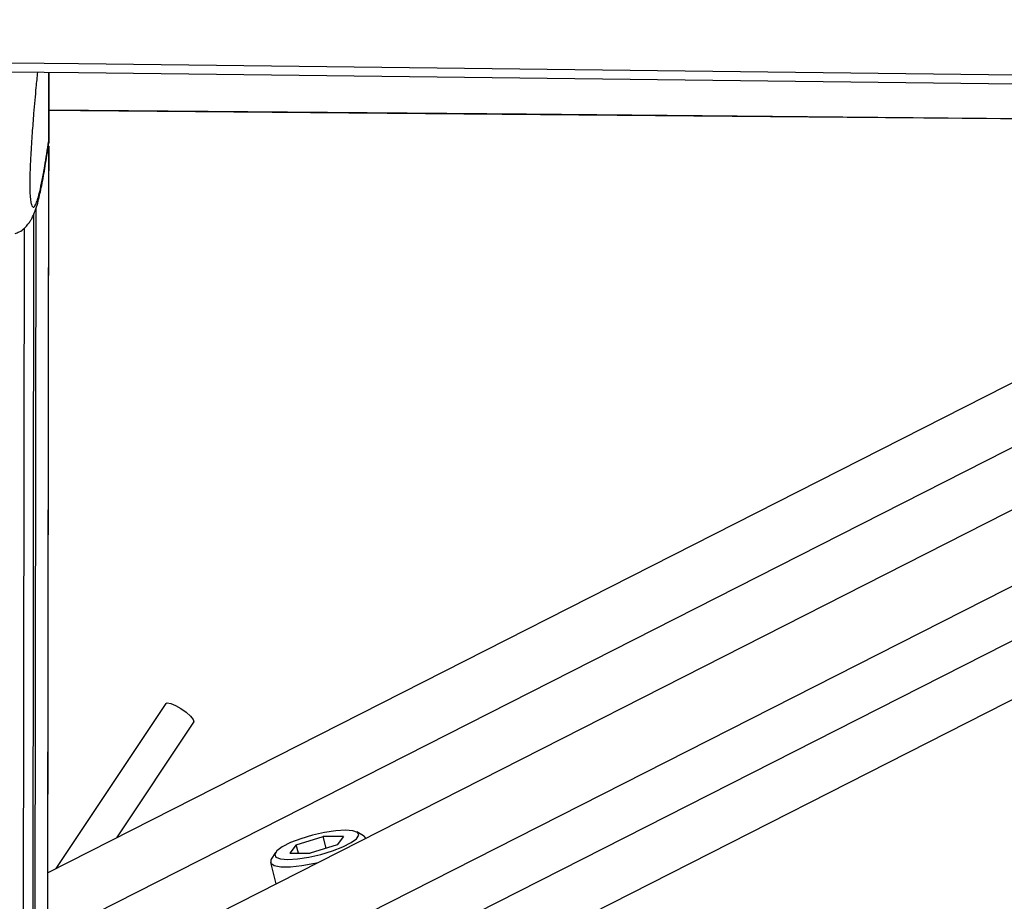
# Model space of a CAD drawing. Header units: millimetres. Extents: x 10 to 13239, y 20 to 10604.
# Tile 14 of 139: x 2422 to 2522, y 3021 to 3110. Entities that reach past the tile are written whole.
import ezdxf

# ---------------------------------------------------------------- set-up
doc = ezdxf.new("R2010")
doc.units = ezdxf.units.MM
doc.layers.add('COMPONENT_GEOMETRY', color=7, linetype='Continuous')
doc.styles.add('SLDTEXTSTYLE0', font='TXT', dxfattribs={"width": 0.75})
doc.dimstyles.new('SLDDIMSTYLE1', dxfattribs={"dimtxt": 75, "dimasz": 3.302, "dimexe": 0, "dimexo": 0.0625, "dimgap": 18.75, "dimtad": 0, "dimtih": 1, "dimtoh": 1, "dimdec": 1, "dimrnd": 1e-09, "dimzin": 12, "dimdsep": 46, "dimtxsty": 'SLDTEXTSTYLE0', "dimsah": 1, "dimcen": 0.09, "dimadec": 0, "dimazin": 3, "dimtfac": 1, "dimtdec": 1, "dimtofl": 0, "dimtmove": 0, "dimatfit": 3, "dimfxl": 1, "dimfrac": 2, "dimtolj": 1, "dimtzin": 12, "dimarcsym": 0})

# ---------------------------------------------------------------- blocks, each defined once
blk = doc.blocks.new('_D_5')
at = {"layer": 'COMPONENT_GEOMETRY', "color": 7}
for p, q in [((3876.96, 3780.57), (483.91, 3780.57)), ((487.09, 3780.57), (487.09, 2443.57)), ((337.04, 2428.34), (314.19, 2428.34)), ((314.19, 2428.34), (314.19, 2309.28)), ((637.14, 2428.34), (659.99, 2428.34)), ((659.99, 2428.34), (659.99, 2309.28)), ((314.19, 2309.28), (337.04, 2309.28)), ((659.99, 2309.28), (637.14, 2309.28)), ((487.09, 860.07), (487.09, 2197.06)), ((3847.07, 860.07), (483.91, 860.07))]:
    blk.add_line(p, q, dxfattribs=at)
for points in [[(487.09, 3780.57), (486.58, 3777.27), (487.6, 3777.27)], [(487.09, 860.07), (487.6, 863.37), (486.58, 863.37)]]:
    blk.add_solid(points, dxfattribs=at)
at = {"layer": 'COMPONENT_GEOMETRY', "color": 7, "char_height": 75, "attachment_point": 1, "style": 'SLDTEXTSTYLE0'}
for s, insert in [('9\'6.98"', (337.04, 2405.96)), ('2920.5mm', (240.94, 2293.74))]:
    blk.add_mtext(s, dxfattribs=dict(at, insert=insert))

msp = doc.modelspace()

# ---------------------------------------------------------------- linework, layer by layer
at = {"color": 7, "linetype": 'Continuous', "lineweight": 25}
for p, q in [((2424.84, 3097.49), (2424.85, 3104.67)), ((2424.84, 3097.49), (2424.84, 3104.67)), ((2424.85, 3104.67), (2424.84, 3097.49)), ((2424.84, 3098.49), (2424.84, 3104.67)), ((2424.83, 3097.71), (2424.84, 3104.67)), ((2424.84, 3098.32), (2424.84, 3104.67)), ((2581.13, 3102.81), (2424.74, 3023.4)), ((2605.95, 3102.51), (2433.33, 3014.87)), ((2424.83, 3097.7), (2424.76, 3097.28)), ((2424.83, 3097.7), (2424.84, 3098.32)), ((2424.83, 3097.71), (2424.83, 3097.7)), ((2424.66, 2964.3), (2424.83, 3097.18)), ((2424.74, 3023.4), (2424.84, 3097.18)), ((2424.84, 3097.18), (2424.83, 3094.72)), ((2424.83, 3094.72), (2424.83, 3094.66)), ((2424.83, 3093.93), (2424.83, 3094.72)), ((2424.83, 3093.93), (2424.83, 3094.55)), ((2424.83, 3093.93), (2424.83, 3093.93)), ((2423.14, 2952.88), (2423.33, 3090.3)), ((2423.16, 2964.3), (2423.33, 3090.3)), ((2422.32, 3088.83), (2422.15, 2962.38)), ((2436.73, 3040.58), (2425.56, 3023.82)), ((2431.74, 3026.96), (2439.56, 3038.69)), ((2456.81, 3027.16), (2456.11, 3027.55)), ((2449.97, 3026.25), (2452.7, 3027.1)), ((2454.77, 3027.1), (2452.7, 3027.1)), ((2453.01, 3025.89), (2452.7, 3027.1)), ((2454.77, 3027.1), (2454.12, 3026.25)), ((2457.04, 3026.91), (2457.03, 3026.91)), ((2447.85, 3025.45), (2447.42, 3024.77)), ((2449.97, 3026.25), (2449.32, 3025.39)), ((2449.32, 3025.39), (2451.39, 3025.39)), ((2450.19, 3025.39), (2449.97, 3026.25)), ((2454.12, 3026.25), (2451.39, 3025.39)), ((2447.34, 3024.45), (2447.9, 3022.27))]:
    msp.add_line(p, q, dxfattribs=at)
at = {"color": 8, "linetype": 'Continuous', "lineweight": 25}
for p, q in [((2424.84, 3097.49), (2424.85, 3104.67)), ((2424.84, 3097.49), (2424.84, 3104.67)), ((2424.84, 3097.49), (2424.85, 3104.67)), ((2593.76, 3102.66), (2424.73, 3016.84)), ((2620.83, 3102.34), (2440.53, 3010.79)), ((2631.5, 3102.21), (2441.78, 3005.88)), ((2643.05, 3102.07), (2446, 3002.03)), ((2424.63, 2947.59), (2424.83, 3097.18)), ((2424.74, 3023.4), (2424.84, 3097.18)), ((2424.83, 3094.72), (2424.84, 3097.18)), ((2424.83, 3094.55), (2424.83, 3094.72)), ((2424.83, 3094.56), (2424.83, 3094.55)), ((2423.35, 2945.2), (2423.54, 3090.88))]:
    msp.add_line(p, q, dxfattribs=at)
at = {"color": 7, "linetype": 'Continuous', "lineweight": 25, "flags": 128}
for points in [[(2417.35, 3105.67), (2427.85, 3105.55), (2469.88, 3105.05), (2511.9, 3104.55), (2553.92, 3104.05), (2637.97, 3103.05), (2680, 3102.55), (2722.02, 3102.05), (2764.04, 3101.56), (2806.07, 3101.06), (2848.09, 3100.56), (2890.11, 3100.06), (2932.14, 3099.57), (2974.16, 3099.07), (3016.19, 3098.58), (3058.21, 3098.08), (3100.23, 3097.58), (3142.26, 3097.09)], [(2417.35, 3104.75), (2427.85, 3104.63), (2469.88, 3104.13), (2511.9, 3103.63), (2553.92, 3103.13), (2637.97, 3102.13), (2679.99, 3101.63), (2722.02, 3101.14), (2764.04, 3100.64), (2806.07, 3100.14), (2848.09, 3099.64), (2890.11, 3099.15), (2932.14, 3098.65), (2974.16, 3098.15), (3016.19, 3097.66), (3058.21, 3097.16), (3100.23, 3096.67), (3142.26, 3096.17)], [(2574.64, 3099.51), (2559.02, 3099.65), (2516.19, 3100.02), (2473.36, 3100.4), (2424.84, 3100.82)], [(2424.84, 3100.81), (2428.07, 3100.78), (2470.9, 3100.41), (2513.73, 3100.04), (2556.57, 3099.66), (2574.63, 3099.51)], [(2436.73, 3040.58), (2436.87, 3040.64), (2437.22, 3040.59), (2437.71, 3040.39), (2438.26, 3040.07), (2438.8, 3039.69), (2439.24, 3039.3), (2439.51, 3038.96), (2439.57, 3038.73), (2439.56, 3038.69)], [(2454.97, 3027.73), (2453.98, 3027.67), (2452.83, 3027.5), (2451.61, 3027.22), (2450.43, 3026.86), (2449.38, 3026.46), (2448.55, 3026.03), (2448, 3025.63), (2447.78, 3025.27), (2447.9, 3024.99), (2448.36, 3024.82), (2449.12, 3024.76), (2450.11, 3024.82), (2451.26, 3024.99), (2452.48, 3025.27), (2453.66, 3025.63), (2454.71, 3026.03), (2455.54, 3026.46), (2456.09, 3026.86), (2456.31, 3027.22), (2456.19, 3027.5), (2455.73, 3027.67), (2454.97, 3027.73)], [(2457.03, 3026.91), (2456.87, 3027.12), (2456.81, 3027.16)], [(2447.42, 3024.77), (2447.38, 3024.71), (2447.38, 3024.37), (2447.73, 3024.13), (2448.41, 3024.01), (2449.37, 3024.01), (2450.54, 3024.13), (2451.84, 3024.37), (2452.21, 3024.46)]]:
    msp.add_lwpolyline(points, dxfattribs=at)
at = {"color": 7, "linetype": 'Continuous', "lineweight": 25}
for points, knots in [([(2423.68, 3104.68), (2423.63, 3104.17), (2423.5, 3102.89), (2423.32, 3100.82), (2423.14, 3098.51), (2423.01, 3096.52), (2422.93, 3094.85), (2422.9, 3093.77), (2422.89, 3093.23), (2422.9, 3092.81), (2422.91, 3092.34), (2422.94, 3092.11), (2422.95, 3091.98)], [0, 0, 0, 0, 0.152606, 0.382603, 0.53853, 0.697354, 0.801554, 0.850275, 0.882836, 0.896506, 0.937441, 1, 1, 1, 1]), ([(2421.43, 3088.3), (2421.57, 3088.35), (2421.94, 3088.49), (2422.38, 3088.86), (2422.76, 3089.27), (2423.01, 3089.64), (2423.26, 3090.1), (2423.49, 3090.67), (2423.77, 3091.58), (2424.08, 3092.94), (2424.43, 3094.86), (2424.67, 3096.35), (2424.8, 3097.21), (2424.81, 3097.27)], [0, 0, 0, 0, 0.0193164, 0.0518354, 0.0850408, 0.1219347, 0.1685096, 0.2519451, 0.365684, 0.5650119, 0.7740373, 0.9832113, 1, 1, 1, 1])]:
    msp.add_open_spline(points, degree=3, knots=knots, dxfattribs=at)
at = {"color": 8, "linetype": 'Continuous', "lineweight": 25}
msp.add_open_spline([(2422.95, 3091.98), (2422.96, 3091.87), (2422.99, 3091.5), (2423.11, 3091.07), (2423.3, 3090.87), (2423.59, 3091.36), (2423.96, 3092.63), (2424.39, 3094.77), (2424.7, 3096.82), (2424.83, 3097.71)], degree=3, knots=[0, 0, 0, 0, 0.020663, 0.07452, 0.211966, 0.34489, 0.532605, 0.797327, 1, 1, 1, 1], dxfattribs=at)

# ---------------------------------------------------------------- dimensions: what is measured, and where the dimension line sits
at = {"layer": 'COMPONENT_GEOMETRY', "color": 7}
dim = msp.add_linear_dim(base=(487.09, 3780.57), p1=(3848.34, 860.07), p2=(3878.23, 3780.57), angle=90, dimstyle='SLDDIMSTYLE1', dxfattribs=at)
dim.commit()
dim.dimension.update_dxf_attribs({"geometry": '_D_5', "text_midpoint": (487.09, 2320.32), "dimtype": 160})

doc.saveas('drawing.dxf')
